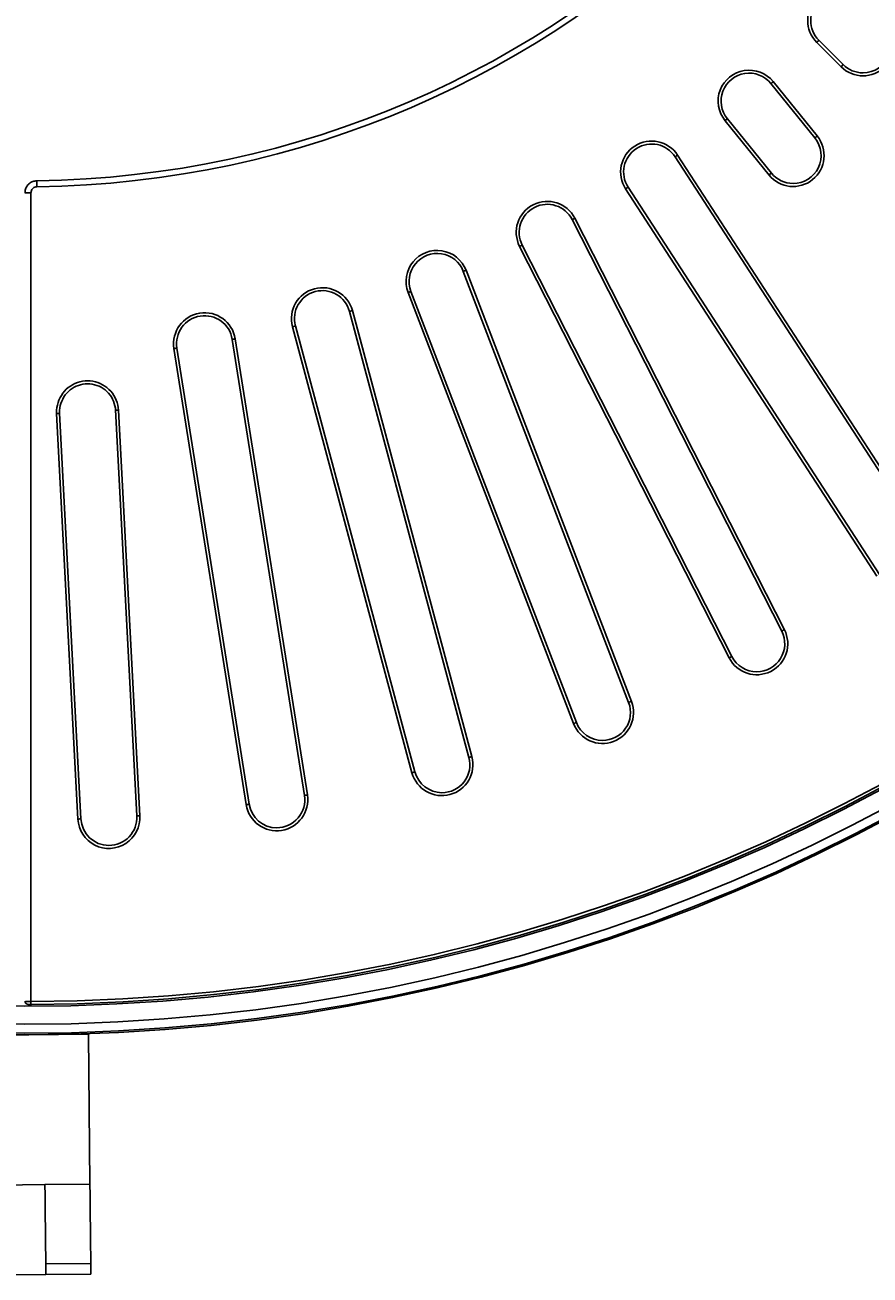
# Model space of a CAD drawing. Header units: millimetres. Extents: x 112 to 1517, y 60 to 1649.
# Tile 5 of 18: x 799 to 1081, y 60 to 477. Entities that reach past the tile are written whole.
import ezdxf

# ---------------------------------------------------------------- set-up
doc = ezdxf.new("R2010")
doc.units = ezdxf.units.MM
doc.layers.add('FORMAT', color=7, linetype='Continuous')
doc.styles.add('SLDTEXTSTYLE0', font='TXT', dxfattribs={"width": 0.605})
doc.dimstyles.new('SLDDIMSTYLE1', dxfattribs={"dimtxt": 2.568319, "dimasz": 2, "dimexe": 0, "dimexo": 0.0625, "dimgap": 0.64208, "dimtad": 0, "dimtih": 1, "dimtoh": 1, "dimdec": 0, "dimrnd": 1e-09, "dimzin": 12, "dimdsep": 46, "dimtxsty": 'SLDTEXTSTYLE0', "dimsah": 1, "dimcen": 0, "dimadec": 0, "dimazin": 3, "dimtfac": 1, "dimtofl": 0, "dimtmove": 0, "dimatfit": 3, "dimfxl": 1, "dimfrac": 2, "dimtolj": 1, "dimtzin": 12, "dimarcsym": 0})
doc.dimstyles.new('SLDDIMSTYLE2', dxfattribs={"dimtxt": 2.568319, "dimasz": 2, "dimexe": 0, "dimexo": 0.0625, "dimgap": 0.64208, "dimtad": 0, "dimtih": 1, "dimtoh": 1, "dimrnd": 1e-09, "dimzin": 12, "dimdsep": 46, "dimtxsty": 'SLDTEXTSTYLE0', "dimsah": 1, "dimcen": 0, "dimadec": 0, "dimazin": 3, "dimtfac": 1, "dimtofl": 0, "dimtmove": 0, "dimatfit": 3, "dimfxl": 1, "dimfrac": 2, "dimtolj": 1, "dimtzin": 12, "dimarcsym": 0})

# ---------------------------------------------------------------- blocks, each defined once
blk = doc.blocks.new('_D_1')
at = {"layer": 'FORMAT'}
for p, q in [((1126.95, 1252.49), (1177.73, 1330.38)), ((1177.73, 1330.38), (1200.55, 1330.38))]:
    blk.add_line(p, q, dxfattribs=at)
blk.add_solid([(1126.95, 1252.49), (1128.88, 1253.62), (1127.2, 1254.71)], dxfattribs=at)
at = {"layer": 'FORMAT', "char_height": 2.646, "attachment_point": 1, "style": 'SLDTEXTSTYLE0'}
for s, insert in [('Grille', (1180.73, 1333.79)), ('%%c', (1188.96, 1333.79)), ('1200', (1192.71, 1333.79))]:
    blk.add_mtext(s, dxfattribs=dict(at, insert=insert))
blk = doc.blocks.new('_D_2')
at = {"layer": 'FORMAT'}
for p, q in [((1247.06, 1164.22), (1322.35, 1233.87)), ((1322.35, 1233.87), (1346.54, 1233.87))]:
    blk.add_line(p, q, dxfattribs=at)
blk.add_solid([(1247.06, 1164.22), (1249.21, 1164.84), (1247.85, 1166.31)], dxfattribs=at)
at = {"layer": 'FORMAT', "char_height": 2.646, "attachment_point": 1, "style": 'SLDTEXTSTYLE0'}
for s, insert in [('Cadre', (1325.35, 1237.28)), ('%%c', (1334.95, 1237.28)), ('1220', (1338.7, 1237.28))]:
    blk.add_mtext(s, dxfattribs=dict(at, insert=insert))

msp = doc.modelspace()

# ---------------------------------------------------------------- linework, layer by layer
at = {"color": 7, "linetype": 'Continuous', "lineweight": 25}
for p, q in [((1072.515, 463.539), (1064.401, 471.652)), ((1071.808, 462.831), (1063.694, 470.945)), ((1048.377, 457.224), (1063.05, 439.104)), ((1049.154, 457.853), (1063.827, 439.733)), ((1047.753, 426.717), (1033.08, 444.837)), ((1048.531, 427.347), (1033.857, 445.467)), ((1016.412, 432.792), (1100.287, 303.637)), ((1017.251, 433.337), (1101.125, 304.181)), ((1083.78, 292.917), (999.905, 422.072)), ((1084.618, 293.461), (1000.744, 422.617)), ((801.483, 420.815), (801.483, 151.059)), ((982.07, 411.835), (1051.984, 274.62)), ((982.961, 412.289), (1052.875, 275.074)), ((1034.447, 265.684), (964.532, 402.899)), ((1035.338, 266.138), (965.423, 403.353)), ((945.724, 394.583), (1000.913, 250.812)), ((946.658, 394.941), (1001.847, 251.17)), ((983.471, 244.116), (928.283, 387.888)), ((982.538, 243.758), (927.349, 387.529)), ((907.775, 381.224), (947.633, 232.472)), ((908.741, 381.483), (948.599, 232.73)), ((928.621, 227.377), (888.763, 376.13)), ((929.587, 227.636), (889.729, 376.389)), ((868.637, 371.906), (892.728, 219.802)), ((869.625, 372.062), (893.715, 219.958)), ((873.287, 216.723), (849.197, 368.827)), ((874.275, 216.879), (850.184, 368.983)), ((817.143, 211.91), (810.053, 347.192)), ((818.142, 211.962), (811.052, 347.244)), ((829.702, 348.354), (836.799, 212.94)), ((830.708, 348.274), (837.798, 212.992)), ((799.491, 151.151), (799.503, 151.144)), ((820.641, 140.152), (790.642, 139.841)), ((821.16, 90.155), (820.641, 140.152)), ((806.161, 89.999), (791.162, 89.843)), ((821.16, 90.155), (806.161, 89.999)), ((821.435, 63.707), (806.436, 63.551)), ((806.436, 63.551), (806.473, 60.001)), ((821.472, 60.157), (821.435, 63.707)), ((806.473, 60.001), (791.474, 59.845)), ((806.473, 60.001), (821.472, 60.157))]:
    msp.add_line(p, q, dxfattribs=at)
at = {"color": 8, "linetype": 'Continuous', "lineweight": 25}
for p, q in [((1072.515, 463.539), (1071.808, 462.831)), ((801.483, 420.815), (799.483, 420.815))]:
    msp.add_line(p, q, dxfattribs=at)
at = {"color": 8, "linetype": 'Continuous', "lineweight": 25, "flags": 128}
for points in [[(1063.694, 470.945), (1063.839, 471.091), (1063.979, 471.23), (1064.106, 471.357), (1064.215, 471.467), (1064.302, 471.554), (1064.364, 471.615), (1064.396, 471.647), (1064.401, 471.652)], [(1049.154, 457.853), (1048.994, 457.724), (1048.841, 457.6), (1048.701, 457.487), (1048.581, 457.389), (1048.485, 457.312), (1048.418, 457.257), (1048.382, 457.228), (1048.377, 457.224)], [(1033.08, 444.837), (1033.24, 444.967), (1033.393, 445.091), (1033.533, 445.204), (1033.653, 445.301), (1033.749, 445.379), (1033.816, 445.433), (1033.852, 445.462), (1033.857, 445.467)], [(1063.05, 439.104), (1063.055, 439.109), (1063.091, 439.137), (1063.158, 439.192), (1063.254, 439.269), (1063.374, 439.367), (1063.514, 439.48), (1063.667, 439.604), (1063.827, 439.733)], [(1017.251, 433.337), (1017.079, 433.225), (1016.913, 433.117), (1016.763, 433.019), (1016.633, 432.935), (1016.529, 432.868), (1016.457, 432.821), (1016.418, 432.796), (1016.412, 432.792)], [(1048.531, 427.347), (1048.525, 427.342), (1048.489, 427.313), (1048.422, 427.259), (1048.326, 427.181), (1048.206, 427.084), (1048.066, 426.971), (1047.913, 426.847), (1047.753, 426.717)], [(999.905, 422.072), (1000.078, 422.184), (1000.243, 422.291), (1000.394, 422.389), (1000.524, 422.474), (1000.627, 422.541), (1000.699, 422.588), (1000.738, 422.613), (1000.744, 422.617)], [(982.961, 412.289), (982.777, 412.196), (982.602, 412.106), (982.442, 412.025), (982.304, 411.954), (982.194, 411.898), (982.117, 411.859), (982.076, 411.838), (982.07, 411.835)], [(964.532, 402.899), (964.716, 402.993), (964.891, 403.082), (965.051, 403.164), (965.189, 403.234), (965.299, 403.29), (965.376, 403.329), (965.417, 403.35), (965.423, 403.353)], [(946.658, 394.941), (946.466, 394.868), (946.282, 394.797), (946.114, 394.733), (945.97, 394.677), (945.855, 394.633), (945.774, 394.602), (945.731, 394.585), (945.724, 394.583)], [(927.349, 387.529), (927.541, 387.603), (927.725, 387.674), (927.893, 387.738), (928.037, 387.793), (928.152, 387.838), (928.233, 387.869), (928.276, 387.885), (928.283, 387.888)], [(908.741, 381.483), (908.542, 381.43), (908.352, 381.379), (908.178, 381.332), (908.029, 381.292), (907.91, 381.26), (907.826, 381.238), (907.782, 381.226), (907.775, 381.224)], [(888.763, 376.13), (888.962, 376.183), (889.152, 376.234), (889.326, 376.281), (889.475, 376.321), (889.594, 376.353), (889.678, 376.375), (889.722, 376.387), (889.729, 376.389)], [(869.625, 372.062), (869.421, 372.03), (869.227, 371.999), (869.049, 371.971), (868.896, 371.947), (868.775, 371.927), (868.689, 371.914), (868.644, 371.907), (868.637, 371.906)], [(849.197, 368.827), (849.4, 368.859), (849.594, 368.89), (849.772, 368.918), (849.925, 368.942), (850.046, 368.961), (850.132, 368.975), (850.177, 368.982), (850.184, 368.983)], [(811.052, 347.244), (811.045, 347.244), (810.999, 347.241), (810.913, 347.237), (810.79, 347.23), (810.635, 347.222), (810.456, 347.213), (810.259, 347.203), (810.053, 347.192)], [(1051.984, 274.62), (1051.991, 274.623), (1052.031, 274.644), (1052.108, 274.683), (1052.218, 274.739), (1052.356, 274.81), (1052.516, 274.891), (1052.692, 274.981), (1052.875, 275.074)], [(1035.338, 266.138), (1035.331, 266.135), (1035.291, 266.114), (1035.214, 266.075), (1035.104, 266.019), (1034.966, 265.949), (1034.806, 265.867), (1034.63, 265.778), (1034.447, 265.684)], [(1000.913, 250.812), (1000.92, 250.814), (1000.963, 250.831), (1001.043, 250.861), (1001.158, 250.906), (1001.303, 250.961), (1001.471, 251.026), (1001.654, 251.096), (1001.847, 251.17)], [(983.471, 244.116), (983.465, 244.114), (983.422, 244.097), (983.341, 244.066), (983.226, 244.022), (983.081, 243.967), (982.914, 243.902), (982.73, 243.832), (982.538, 243.758)], [(947.633, 232.472), (947.64, 232.474), (947.684, 232.485), (947.768, 232.508), (947.887, 232.54), (948.036, 232.58), (948.21, 232.626), (948.4, 232.677), (948.599, 232.73)], [(929.587, 227.636), (929.58, 227.634), (929.536, 227.623), (929.452, 227.6), (929.333, 227.568), (929.184, 227.528), (929.01, 227.482), (928.82, 227.431), (928.621, 227.377)], [(874.275, 216.879), (874.268, 216.878), (874.223, 216.871), (874.137, 216.857), (874.016, 216.838), (873.863, 216.814), (873.685, 216.786), (873.491, 216.755), (873.287, 216.723)], [(892.728, 219.802), (892.735, 219.803), (892.78, 219.81), (892.866, 219.823), (892.987, 219.843), (893.14, 219.867), (893.318, 219.895), (893.512, 219.926), (893.715, 219.958)], [(837.798, 212.992), (837.592, 212.982), (837.395, 212.971), (837.216, 212.962), (837.061, 212.954), (836.938, 212.947), (836.852, 212.943), (836.806, 212.94), (836.799, 212.94)], [(818.142, 211.962), (818.135, 211.962), (818.089, 211.96), (818.003, 211.955), (817.88, 211.949), (817.725, 211.94), (817.545, 211.931), (817.349, 211.921), (817.143, 211.91)]]:
    msp.add_lwpolyline(points, dxfattribs=at)
at = {"color": 7, "linetype": 'Continuous', "lineweight": 25, "flags": 128}
for points in [[(803.45, 422.807), (803.445, 423.219), (803.44, 423.613), (803.436, 423.972), (803.432, 424.282), (803.429, 424.528), (803.426, 424.701), (803.425, 424.793), (803.425, 424.799)], [(801.487, 150.063), (801.487, 150.066), (801.487, 150.112), (801.486, 150.198), (801.486, 150.322), (801.485, 150.476), (801.485, 150.656), (801.484, 150.853), (801.483, 151.059)], [(806.436, 63.551), (806.408, 66.264), (806.377, 69.208), (806.345, 72.355), (806.31, 75.673), (806.274, 79.131), (806.237, 82.694), (806.199, 86.329), (806.161, 89.999)], [(821.435, 63.707), (821.407, 66.42), (821.376, 69.364), (821.344, 72.511), (821.309, 75.829), (821.273, 79.287), (821.236, 82.85), (821.198, 86.485), (821.16, 90.155)]]:
    msp.add_lwpolyline(points, dxfattribs=at)
at = {"color": 7, "linetype": 'Continuous', "lineweight": 25}
for centre, radius, start, end in [((799.301, 749.964), 610, 90.093928, 89.906072), ((799.301, 749.964), 609.5, 90.094005, 89.905995), ((799.301, 749.964), 606.5, 90.09447, 89.90553), ((799.301, 749.964), 600.5, 90.095413, 89.904587), ((799.301, 749.964), 598.909, 270.208805, 359.791195), ((799.301, 749.964), 599.905, 270.208805, 359.791195), ((799.301, 749.964), 325.183, 270.72672, 359.27328), ((799.301, 749.964), 327.183, 270.72672, 359.27328), ((1071.006, 478.258), 10.341, 45, 225), ((1071.006, 478.258), 9.345, 45, 225), ((1079.12, 470.144), 10.341, 225, 45), ((1079.12, 470.144), 9.341, 270, 45), ((1079.12, 470.144), 9.341, 225, 270), ((1041.117, 451.345), 10.341, 39, 219), ((1041.117, 451.345), 9.345, 39, 219), ((1008.578, 427.704), 10.341, 33, 213), ((1055.79, 433.225), 10.341, 219, 39), ((1055.79, 433.225), 9.341, 270, 39), ((1008.578, 427.704), 9.345, 33, 213), ((1055.79, 433.225), 9.341, 219, 270), ((973.746, 407.594), 10.341, 27, 207), ((973.746, 407.594), 9.345, 27, 207), ((937.003, 391.235), 10.341, 21, 201), ((937.003, 391.235), 9.345, 21, 201), ((898.752, 378.807), 10.341, 15, 195), ((898.752, 378.807), 9.345, 15, 195), ((859.411, 370.444), 10.341, 9, 189), ((859.411, 370.444), 9.345, 9, 189), ((1043.661, 270.379), 10.341, 207, 27), ((1043.661, 270.379), 9.341, 270, 27), ((1043.661, 270.379), 9.341, 207, 270), ((992.192, 247.464), 10.341, 201, 21), ((992.192, 247.464), 9.341, 270, 21), ((992.192, 247.464), 9.341, 201, 270), ((938.61, 230.054), 10.341, 195, 15), ((938.61, 230.054), 9.341, 270, 15), ((938.61, 230.054), 9.341, 195, 270), ((883.501, 218.34), 10.341, 189, 9), ((883.501, 218.34), 9.341, 189, 270), ((883.501, 218.34), 9.341, 270, 9), ((827.47, 212.451), 10.341, 183, 3), ((827.47, 212.451), 9.341, 270, 3), ((827.47, 212.451), 9.341, 183, 270)]:
    msp.add_arc(centre, radius, start, end, dxfattribs=at)
for points, knots in [([(799.491, 420.815), (799.509, 421.092), (799.556, 421.813), (800.013, 422.92), (800.9, 423.942), (802.083, 424.646), (802.978, 424.748), (803.425, 424.799)], [0, 0, 0, 0, 0.13456759, 0.35020969, 0.56639206, 0.78337174, 1, 1, 1, 1]), ([(803.45, 422.807), (803.226, 422.782), (802.778, 422.733), (802.184, 422.382), (801.741, 421.87), (801.514, 421.315), (801.492, 420.954), (801.483, 420.815)], [0, 0, 0, 0, 0.2168177, 0.4336713, 0.6496515, 0.8652707, 1, 1, 1, 1]), ([(810.053, 347.192), (810.046, 347.555), (810.016, 349.077), (810.642, 351.749), (812.512, 354.747), (815.279, 356.957), (818.617, 358.125), (822.153, 358.123), (825.495, 356.951), (828.24, 354.739), (830.183, 351.741), (830.533, 349.43), (830.708, 348.274)], [0, 0, 0, 0, 0.0336939, 0.1411683, 0.2485968, 0.3559151, 0.4632617, 0.5705094, 0.6778645, 0.785231, 0.8926186, 1, 1, 1, 1]), ([(829.713, 348.222), (829.713, 348.222), (829.648, 349.266), (829.197, 351.356), (827.497, 354.066), (825.002, 356.068), (821.984, 357.128), (818.786, 357.13), (815.768, 356.073), (813.269, 354.074), (811.573, 351.363), (811.028, 348.949), (811.033, 347.572), (811.048, 347.244), (811.048, 347.244)], [0, 0, 0, 0, 0.000002, 0.1073613, 0.2147368, 0.3221082, 0.4294702, 0.5367404, 0.6441032, 0.7514387, 0.8588714, 0.9663246, 0.999998, 1, 1, 1, 1]), ([(830.708, 348.274), (830.639, 348.271), (830.501, 348.263), (830.303, 348.253), (830.122, 348.243), (829.966, 348.235), (829.842, 348.229), (829.756, 348.224), (829.707, 348.222), (829.711, 348.222), (829.713, 348.222)], [0, 0, 0, 0, 0.1249993, 0.2499992, 0.3749995, 0.5000001, 0.6249995, 0.7499998, 0.8749999, 1, 1, 1, 1]), ([(799.491, 151.142), (799.499, 151.026), (799.516, 150.808), (799.669, 150.54), (799.852, 150.352), (800.04, 150.232), (800.216, 150.164), (800.387, 150.122), (800.613, 150.089), (800.96, 150.066), (801.373, 150.057), (801.61, 150.06), (801.704, 150.062)], [0, 0, 0, 0, 0.1124069, 0.2118645, 0.2958202, 0.3695249, 0.4350832, 0.4977301, 0.5964488, 0.7674841, 0.9084749, 1, 1, 1, 1])]:
    msp.add_open_spline(points, degree=3, knots=knots, dxfattribs=at)
at = {"color": 8, "linetype": 'Continuous', "lineweight": 25}
msp.add_open_spline([(799.503, 151.144), (799.505, 151.137), (799.51, 151.121), (799.763, 151.096), (800.213, 151.075), (800.811, 151.061), (801.259, 151.059), (801.483, 151.059)], degree=3, knots=[0, 0, 0, 0, 0.1437491, 0.3583009, 0.5722576, 0.7860647, 1, 1, 1, 1], dxfattribs=at)

# ---------------------------------------------------------------- dimensions: what is measured, and where the dimension line sits
at = {"layer": 'FORMAT'}
for p1, p2, text, dimstyle, picture, middle in [((471.654, 247.436), (1126.947, 1252.491), 'Grille<>', 'SLDDIMSTYLE1', '_D_1', (1190.637, 1332.515)), ((351.538, 335.707), (1247.063, 1164.22), 'Cadre<>', 'SLDDIMSTYLE2', '_D_2', (1335.945, 1236.012))]:
    dim = msp.add_diameter_dim_2p(p1=p1, p2=p2, text=text, dimstyle=dimstyle, dxfattribs=at)
    dim.commit()
    dim.dimension.update_dxf_attribs({"geometry": picture, "text_midpoint": middle, "dimtype": 163})

doc.saveas('drawing.dxf')
